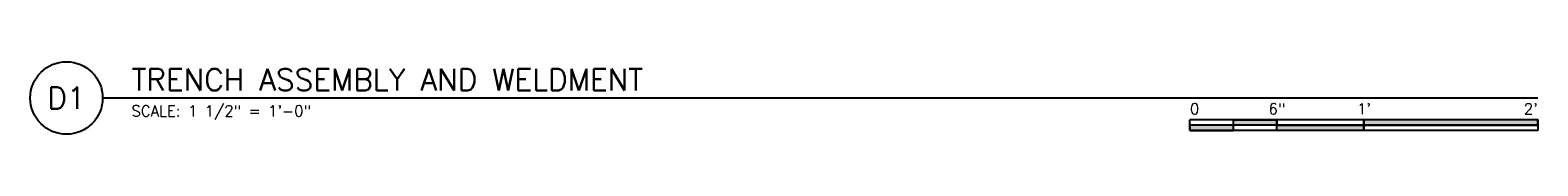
# Model space of a CAD drawing. Header units: inches. Extents: x -95 to 872, y 73 to 257.
# Tile 2 of 31: x -41 to 63, y 252 to 257. Entities that reach past the tile are written whole.
import ezdxf
from ezdxf.enums import TextEntityAlignment as Align

# ---------------------------------------------------------------- set-up
doc = ezdxf.new("R2010")
doc.units = ezdxf.units.IN
doc.header["$MEASUREMENT"] = 0
doc.layers.add('S-ANNO-SYMB', color=2, linetype='Continuous')
doc.styles.add('Arial', font='romans.shx', dxfattribs={"width": 0.8})

# ---------------------------------------------------------------- blocks, each defined once
blk = doc.blocks.new('*U20')
at = {"linetype": 'Continuous', "lineweight": -3}
blk.add_line((1.124999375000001, 0.625), (13.50000072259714, 0.625), dxfattribs=at)
at = {"lineweight": -3}
blk.add_circle((0.8125, 0.625), 0.312499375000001, dxfattribs=at)
at = {"lineweight": -3, "style": 'Arial'}
blk.add_attdef('DRAWING_AREA_TITLE', text='', height=0.187499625, dxfattribs=at).set_placement((1.374295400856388, 0.6339068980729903), align=Align.BOTTOM_LEFT)
blk.add_attdef('X#', text='', height=0.187499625, dxfattribs=at).set_placement((0.8125, 0.625), align=Align.MIDDLE_CENTER)
blk.add_attdef('SCALE:', text='', height=0.09375, dxfattribs=at).set_placement((1.374295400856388, 0.5605850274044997), align=Align.TOP_LEFT)
blk = doc.blocks.new('*U9')
for points in [[(-2.999994, -0.2812494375), (-2.62499475, -0.2812494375), (-2.62499475, -0.23437453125), (-2.999994, -0.23437453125)], [(-2.62499475, -0.1879996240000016), (-2.2499955, -0.1879996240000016), (-2.2499955, -0.23437453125), (-2.62499475, -0.23437453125)], [(-2.2499955, -0.2348745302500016), (-1.499997, -0.2348745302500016), (-1.499997, -0.2812494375), (-2.2499955, -0.2812494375)], [(-1.499997, -0.23437453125), (0, -0.23437453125), (0, -0.187499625), (-1.499997, -0.187499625)]]:
    blk.add_hatch(color=256).paths.add_polyline_path(points)
for p, q in [((0, -0.187499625), (-2.999994, -0.187499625)), ((-2.999994, -0.2812494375), (-2.999994, -0.187499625)), ((0, -0.23437453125), (-2.999994, -0.23437453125)), ((-2.62499475, -0.2807494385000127), (-2.62499475, -0.1879996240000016)), ((-2.2499955, -0.2812494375), (-2.2499955, -0.1884996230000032)), ((-1.499997, -0.2812494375), (-1.499997, -0.1884996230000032)), ((0, -0.187499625), (0, -0.2812494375)), ((0, -0.2812494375), (-2.999994, -0.2812494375))]:
    blk.add_line(p, q)
at = {"flags": 128}
for points in [[(-2.999994, -0.2812494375), (-2.62499475, -0.2812494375), (-2.62499475, -0.23437453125), (-2.999994, -0.23437453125), (-2.999994, -0.2812494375)], [(-2.62499475, -0.1879996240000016), (-2.2499955, -0.1879996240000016), (-2.2499955, -0.23437453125), (-2.62499475, -0.23437453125), (-2.62499475, -0.1879996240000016)], [(-2.2499955, -0.2348745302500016), (-1.499997, -0.2348745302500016), (-1.499997, -0.2812494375), (-2.2499955, -0.2812494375), (-2.2499955, -0.2348745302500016)], [(-1.499997, -0.23437453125), (0, -0.23437453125), (0, -0.187499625), (-1.499997, -0.187499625), (-1.499997, -0.23437453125)]]:
    blk.add_lwpolyline(points, close=True, dxfattribs=at)
at = {"style": 'Arial'}
blk.add_text('0', height=0.0937498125, dxfattribs=at).set_placement((-2.999994, -0.09374981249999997), align=Align.MIDDLE_LEFT)
for s, p in [('6"', (-2.2499955, -0.09374981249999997)), ("1'", (-1.499997, -0.09374981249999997))]:
    blk.add_text(s, height=0.0937498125, dxfattribs=at).set_placement(p, align=Align.MIDDLE_CENTER)
blk.add_text("2'", height=0.0937498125, dxfattribs=at).set_placement((0, -0.09374981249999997), align=Align.MIDDLE_RIGHT)

msp = doc.modelspace()

# ---------------------------------------------------------------- block references
at = {"layer": 'S-ANNO-SYMB', "lineweight": -3, "xscale": 7.999999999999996, "yscale": 7.999999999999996, "zscale": 7.999999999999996}
msp.add_blockref('*U20', (-45.10225500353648, 249.7372383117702), dxfattribs=at).add_auto_attribs({'SCALE:': 'SCALE: 1 1/2" = 1\'-0"', 'DRAWING_AREA_TITLE': 'TRENCH ASSEMBLY AND WELDMENT', 'X#': 'D1'})
msp.add_blockref('*U9', (62.89775077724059, 254.7372383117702), dxfattribs=at)

doc.saveas('drawing.dxf')
